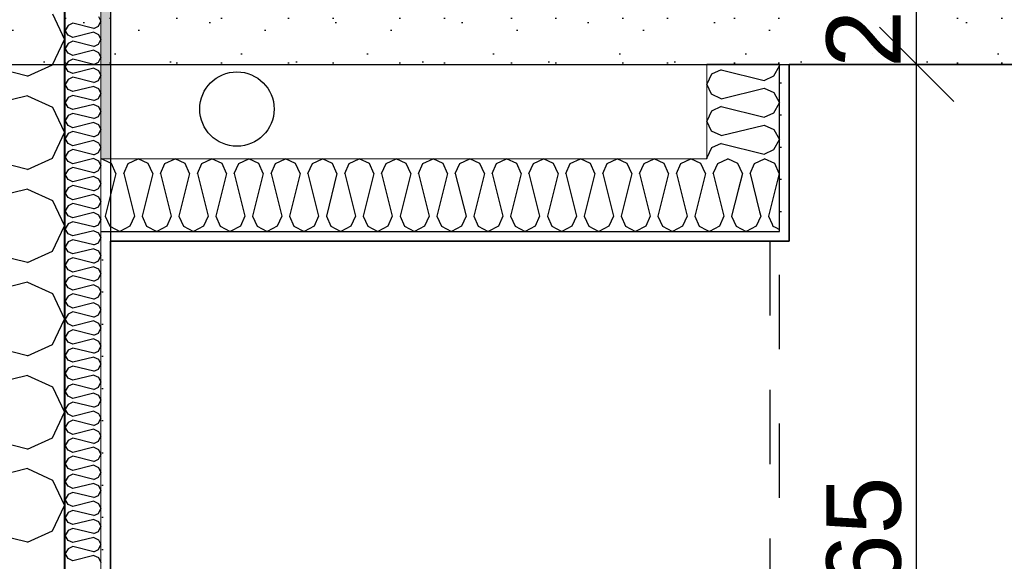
# Model space of a CAD drawing. Header units: millimetres. Extents: x -5000 to 341424, y -9235 to 550260.
# Tile 217 of 236: x 308639 to 309963, y 348559 to 349288. Entities that reach past the tile are written whole.
import ezdxf
from ezdxf.enums import TextEntityAlignment as Align

# ---------------------------------------------------------------- set-up
doc = ezdxf.new("R2010")
doc.units = ezdxf.units.MM
doc.header["$LTSCALE"] = 0.5
doc.header["$MEASUREMENT"] = 0
doc.linetypes.add('PLINE', pattern=[0])
doc.linetypes.add('Stipling', pattern=[400, 200, -200])
for name, color, linetype in [('232- Ikke-bærende yttervegger (Skravur)(Nye konstruksjoner)', 7, 'Continuous'), ('232- Ikke-bærende yttervegger(Nye konstruksjoner)', 7, 'Continuous'), ('242- Ikke-bærende innervegger (Skravur)(Nye konstruksjoner)', 7, 'Continuous'), ('242- Ikke-bærende innervegger(Nye konstruksjoner)', 7, 'Continuous'), ('257- Systemhimlinger (Skravur)(Nye konstruksjoner)', 7, 'Continuous'), ('315- Utstyr for sanitærinstallasjoner(Nye konstruksjoner)', 7, 'Continuous'), ('842-M___1_50 Målsetting bygning(Nye konstruksjoner)', 7, 'Continuous'), ('862- M___Nettoareal(Nye konstruksjoner)', 7, 'Continuous'), ('862- M___Nettoareal(Polylinje)(Nye konstruksjoner)', 7, 'Continuous'), ('862- M___Nettoareal(Tekst)(Nye konstruksjoner)', 7, 'Continuous'), ('878- Annen overflate_visuell informasjon(Nye konstruksjoner)', 7, 'Continuous')]:
    doc.layers.add(name, color=color, linetype=linetype)
doc.layers.add('236- Innvendig kledning og overflate(Nye konstruksjoner)', color=7, linetype='Continuous', lineweight=0)
doc.styles.add('GENERATED_STYLE_1', font='txt')
doc.styles.add('GENERATED_STYLE_3', font='arial.ttf')
doc.dimstyles.new('GENERATED_STYLE__2', dxfattribs={"dimtxt": 100, "dimasz": 95, "dimexe": 0.18, "dimexo": 0.0625, "dimgap": 0, "dimtad": 1, "dimtih": 1, "dimtoh": 1, "dimdec": 0, "dimzin": 0, "dimdsep": 46, "dimtxsty": 'GENERATED_STYLE_3', "dimblk": 'ARROWHEAD_6', "dimblk1": 'ARROWHEAD_6', "dimblk2": 'ARROWHEAD_6', "dimcen": 0.09, "dimse1": 1, "dimse2": 1, "dimclrd": 256, "dimclre": 256, "dimclrt": 256, "dimadec": 1, "dimazin": 0, "dimtfac": 1, "dimtdec": 4, "dimtmove": 0, "dimatfit": 3, "dimfxl": 1, "dimtolj": 1, "dimtzin": 0, "dimarcsym": 0})
doc.dimstyles.new('GENERATED_STYLE__4', dxfattribs={"dimtxt": 100, "dimasz": 95, "dimexe": 0.18, "dimexo": 0.0625, "dimgap": 0, "dimtad": 1, "dimdec": 0, "dimzin": 0, "dimdsep": 46, "dimtxsty": 'GENERATED_STYLE_3', "dimblk": 'ARROWHEAD_6', "dimblk1": 'ARROWHEAD_6', "dimblk2": 'ARROWHEAD_6', "dimcen": 0.09, "dimse1": 1, "dimse2": 1, "dimclrd": 256, "dimclre": 256, "dimclrt": 256, "dimadec": 1, "dimazin": 0, "dimtfac": 1, "dimtdec": 4, "dimtmove": 0, "dimatfit": 3, "dimfxl": 1, "dimtolj": 1, "dimtzin": 0, "dimarcsym": 0})
pattern_1 = [(0, (0, 0), (0, 43.30127), [0, -25]), (0, (12.5, 21.65), (0, 43.30127), [0, -25])]

# ---------------------------------------------------------------- blocks, each defined once
blk = doc.blocks.new('Fellesrom Bygg A__6', base_point=(315918.6, 340263.6))
at = {"layer": '862- M___Nettoareal(Polylinje)(Nye konstruksjoner)', "linetype": 'PLINE', "flags": 128}
blk.add_lwpolyline([(308760.9, 343747.8), (314360.9, 343747.8), (314360.9, 345447.8), (320651.1, 345447.8), (322731.9, 342583.8), (328296.4, 346626.6), (331088.4, 342783.8), (332481.5, 343796), (325033.1, 354047.8), (312360.9, 354047.8), (312360.9, 352047.8), (308760.9, 352047.8)], close=True, dxfattribs=at)
at = {"layer": '862- M___Nettoareal(Tekst)(Nye konstruksjoner)', "style": 'GENERATED_STYLE_1'}
for tag, p in [('DUMMY_861', (316456.2, 340451.8)), ('ROOM_NAME', (315381.1, 340406.1)), ('DUMMY_862', (315381.1, 340263.6))]:
    blk.add_attdef(tag, text='', height=100, dxfattribs=at).set_placement(p, align=Align.TOP_LEFT)
blk = doc.blocks.new('DUSJ__17', base_point=(310799.2, 348831.7))
at = {"layer": '862- M___Nettoareal(Polylinje)(Nye konstruksjoner)', "linetype": 'PLINE', "flags": 128}
blk.add_lwpolyline([(312236.9, 347775.8), (312236.9, 349227.8), (309673.9, 349227.8), (309673.9, 348989.8), (308760.9, 348989.8), (308760.9, 347775.8)], close=True, dxfattribs=at)
at = {"layer": '862- M___Nettoareal(Tekst)(Nye konstruksjoner)', "style": 'GENERATED_STYLE_1'}
for tag, p in [('DUMMY_861', (310998, 349020)), ('ROOM_NAME', (310600.4, 348970.1)), ('DUMMY_862', (310600.4, 348831.7))]:
    blk.add_attdef(tag, text='', height=100, dxfattribs=at).set_placement(p, align=Align.TOP_LEFT)
blk = doc.blocks.new('*X203')
at = {"layer": '232- Ikke-bærende yttervegger (Skravur)(Nye konstruksjoner)', "linetype": 'PLINE'}
for p, q in [((308744.8, 349292.5), (308747.9, 349285.9)), ((308744.8, 349279.2), (308747.9, 349285.9)), ((308703.6, 349280.3), (308699.9, 349273.7)), ((308703.6, 349267.1), (308699.9, 349273.7)), ((308710.1, 349283.3), (308703.6, 349280.3)), ((308738.3, 349276.3), (308710.1, 349283.3)), ((308738.3, 349271.2), (308710.1, 349264.1)), ((308738.3, 349276.3), (308744.8, 349279.2)), ((308738.3, 349271.2), (308744.8, 349268.2)), ((308710.1, 349264.1), (308703.6, 349267.1)), ((308710.1, 349259), (308703.6, 349256.1)), ((308738.3, 349252), (308710.1, 349259)), ((308744.8, 349268.2), (308747.9, 349261.6)), ((308744.8, 349254.9), (308747.9, 349261.6)), ((308703.6, 349256.1), (308699.9, 349249.4)), ((308703.6, 349242.8), (308699.9, 349249.4)), ((308738.3, 349246.9), (308710.1, 349239.8)), ((308738.3, 349252), (308744.8, 349254.9)), ((308738.3, 349246.9), (308744.8, 349243.9)), ((308703.6, 349231.8), (308699.9, 349225.2)), ((308710.1, 349239.8), (308703.6, 349242.8)), ((308710.1, 349234.7), (308703.6, 349231.8)), ((308738.3, 349227.7), (308710.1, 349234.7)), ((308744.8, 349243.9), (308747.9, 349237.3)), ((308744.8, 349230.7), (308747.9, 349237.3)), ((308703.6, 349218.5), (308699.9, 349225.2)), ((308710.1, 349215.6), (308703.6, 349218.5)), ((308738.3, 349222.6), (308710.1, 349215.6)), ((308738.3, 349227.7), (308744.8, 349230.7)), ((308738.3, 349222.6), (308744.8, 349219.6)), ((308744.8, 349219.6), (308747.9, 349213)), ((308703.6, 349207.5), (308699.9, 349200.9)), ((308710.1, 349210.5), (308703.6, 349207.5)), ((308738.3, 349203.4), (308710.1, 349210.5)), ((308738.3, 349203.4), (308744.8, 349206.4)), ((308744.8, 349206.4), (308747.9, 349213)), ((308703.6, 349194.2), (308699.9, 349200.9)), ((308710.1, 349191.3), (308703.6, 349194.2)), ((308738.3, 349198.3), (308710.1, 349191.3)), ((308738.3, 349198.3), (308744.8, 349195.4)), ((308744.8, 349195.4), (308747.9, 349188.7)), ((308703.6, 349183.2), (308699.9, 349176.6)), ((308710.1, 349186.2), (308703.6, 349183.2)), ((308738.3, 349179.1), (308710.1, 349186.2)), ((308738.3, 349179.1), (308744.8, 349182.1)), ((308744.8, 349182.1), (308747.9, 349188.7)), ((308703.6, 349170), (308699.9, 349176.6)), ((308710.1, 349167), (308703.6, 349170)), ((308738.3, 349174), (308710.1, 349167)), ((308738.3, 349174), (308744.8, 349171.1)), ((308744.8, 349171.1), (308747.9, 349164.5)), ((308703.6, 349158.9), (308699.9, 349152.3)), ((308703.6, 349145.7), (308699.9, 349152.3)), ((308710.1, 349161.9), (308703.6, 349158.9)), ((308738.3, 349154.9), (308710.1, 349161.9)), ((308738.3, 349154.9), (308744.8, 349157.8)), ((308744.8, 349157.8), (308747.9, 349164.5)), ((308710.1, 349142.7), (308703.6, 349145.7)), ((308738.3, 349149.8), (308710.1, 349142.7)), ((308738.3, 349149.8), (308744.8, 349146.8)), ((308744.8, 349146.8), (308747.9, 349140.2)), ((308744.8, 349133.5), (308747.9, 349140.2)), ((308703.6, 349134.7), (308699.9, 349128)), ((308703.6, 349121.4), (308699.9, 349128)), ((308710.1, 349137.6), (308703.6, 349134.7)), ((308738.3, 349130.6), (308710.1, 349137.6)), ((308738.3, 349125.5), (308710.1, 349118.4)), ((308738.3, 349130.6), (308744.8, 349133.5)), ((308738.3, 349125.5), (308744.8, 349122.5)), ((308710.1, 349118.4), (308703.6, 349121.4)), ((308710.1, 349113.3), (308703.6, 349110.4)), ((308738.3, 349106.3), (308710.1, 349113.3)), ((308744.8, 349122.5), (308747.9, 349115.9)), ((308744.8, 349109.3), (308747.9, 349115.9)), ((308703.6, 349110.4), (308699.9, 349103.7)), ((308703.6, 349097.1), (308699.9, 349103.7)), ((308738.3, 349101.2), (308710.1, 349094.2)), ((308738.3, 349106.3), (308744.8, 349109.3)), ((308738.3, 349101.2), (308744.8, 349098.2)), ((308703.6, 349086.1), (308699.9, 349079.5)), ((308710.1, 349094.2), (308703.6, 349097.1)), ((308710.1, 349089.1), (308703.6, 349086.1)), ((308738.3, 349082), (308710.1, 349089.1)), ((308744.8, 349098.2), (308747.9, 349091.6)), ((308744.8, 349085), (308747.9, 349091.6)), ((308703.6, 349072.8), (308699.9, 349079.5)), ((308710.1, 349069.9), (308703.6, 349072.8)), ((308738.3, 349076.9), (308710.1, 349069.9)), ((308738.3, 349082), (308744.8, 349085)), ((308738.3, 349076.9), (308744.8, 349074)), ((308744.8, 349074), (308747.9, 349067.3)), ((308703.6, 349061.8), (308699.9, 349055.2)), ((308710.1, 349064.8), (308703.6, 349061.8)), ((308738.3, 349057.7), (308710.1, 349064.8)), ((308738.3, 349057.7), (308744.8, 349060.7)), ((308744.8, 349060.7), (308747.9, 349067.3)), ((308703.6, 349048.6), (308699.9, 349055.2)), ((308710.1, 349045.6), (308703.6, 349048.6)), ((308738.3, 349052.6), (308710.1, 349045.6)), ((308738.3, 349052.6), (308744.8, 349049.7)), ((308744.8, 349049.7), (308747.9, 349043)), ((308703.6, 349037.5), (308699.9, 349030.9)), ((308710.1, 349040.5), (308703.6, 349037.5)), ((308738.3, 349033.5), (308710.1, 349040.5)), ((308738.3, 349033.5), (308744.8, 349036.4)), ((308744.8, 349036.4), (308747.9, 349043)), ((308703.6, 349024.3), (308699.9, 349030.9)), ((308710.1, 349021.3), (308703.6, 349024.3)), ((308738.3, 349028.4), (308710.1, 349021.3)), ((308738.3, 349028.4), (308744.8, 349025.4)), ((308744.8, 349025.4), (308747.9, 349018.8)), ((308703.6, 349013.3), (308699.9, 349006.6)), ((308703.6, 349000), (308699.9, 349006.6)), ((308710.1, 349016.2), (308703.6, 349013.3)), ((308738.3, 349009.2), (308710.1, 349016.2)), ((308738.3, 349009.2), (308744.8, 349012.1)), ((308744.8, 349012.1), (308747.9, 349018.8)), ((308710.1, 348997), (308703.6, 349000)), ((308738.3, 349004.1), (308710.1, 348997)), ((308738.3, 349004.1), (308744.8, 349001.1)), ((308744.8, 349001.1), (308747.9, 348994.5)), ((308744.8, 348987.9), (308747.9, 348994.5)), ((308703.6, 348989), (308699.9, 348982.3)), ((308703.6, 348975.7), (308699.9, 348982.3)), ((308710.1, 348991.9), (308703.6, 348989)), ((308738.3, 348984.9), (308710.1, 348991.9)), ((308738.3, 348979.8), (308710.1, 348972.8)), ((308738.3, 348984.9), (308744.8, 348987.9)), ((308738.3, 348979.8), (308744.8, 348976.8)), ((308710.1, 348972.8), (308703.6, 348975.7)), ((308710.1, 348967.7), (308703.6, 348964.7)), ((308738.3, 348960.6), (308710.1, 348967.7)), ((308744.8, 348976.8), (308747.9, 348970.2)), ((308744.8, 348963.6), (308747.9, 348970.2)), ((308703.6, 348964.7), (308699.9, 348958.1)), ((308703.6, 348951.4), (308699.9, 348958.1)), ((308738.3, 348955.5), (308710.1, 348948.5)), ((308738.3, 348960.6), (308744.8, 348963.6)), ((308738.3, 348955.5), (308744.8, 348952.6)), ((308703.6, 348940.4), (308699.9, 348933.8)), ((308710.1, 348948.5), (308703.6, 348951.4)), ((308710.1, 348943.4), (308703.6, 348940.4)), ((308738.3, 348936.3), (308710.1, 348943.4)), ((308744.8, 348952.6), (308747.9, 348945.9)), ((308744.8, 348939.3), (308747.9, 348945.9)), ((308703.6, 348927.1), (308699.9, 348933.8)), ((308710.1, 348924.2), (308703.6, 348927.1)), ((308738.3, 348931.2), (308710.1, 348924.2)), ((308738.3, 348936.3), (308744.8, 348939.3)), ((308738.3, 348931.2), (308744.8, 348928.3)), ((308744.8, 348928.3), (308747.9, 348921.6)), ((308703.6, 348916.1), (308699.9, 348909.5)), ((308710.1, 348919.1), (308703.6, 348916.1)), ((308738.3, 348912), (308710.1, 348919.1)), ((308738.3, 348912), (308744.8, 348915)), ((308744.8, 348915), (308747.9, 348921.6)), ((308703.6, 348902.9), (308699.9, 348909.5)), ((308710.1, 348899.9), (308703.6, 348902.9)), ((308738.3, 348906.9), (308710.1, 348899.9)), ((308738.3, 348906.9), (308744.8, 348904)), ((308744.8, 348904), (308747.9, 348897.4)), ((308703.6, 348891.8), (308699.9, 348885.2)), ((308710.1, 348894.8), (308703.6, 348891.8)), ((308738.3, 348887.8), (308710.1, 348894.8)), ((308738.3, 348887.8), (308744.8, 348890.7)), ((308744.8, 348890.7), (308747.9, 348897.4)), ((308703.6, 348878.6), (308699.9, 348885.2)), ((308710.1, 348875.6), (308703.6, 348878.6)), ((308738.3, 348882.7), (308710.1, 348875.6)), ((308738.3, 348882.7), (308744.8, 348879.7)), ((308744.8, 348879.7), (308747.9, 348873.1)), ((308703.6, 348867.6), (308699.9, 348860.9)), ((308703.6, 348854.3), (308699.9, 348860.9)), ((308710.1, 348870.5), (308703.6, 348867.6)), ((308738.3, 348863.5), (308710.1, 348870.5)), ((308738.3, 348863.5), (308744.8, 348866.4)), ((308744.8, 348866.4), (308747.9, 348873.1)), ((308710.1, 348851.3), (308703.6, 348854.3)), ((308738.3, 348858.4), (308710.1, 348851.3)), ((308738.3, 348858.4), (308744.8, 348855.4)), ((308744.8, 348855.4), (308747.9, 348848.8)), ((308744.8, 348842.2), (308747.9, 348848.8)), ((308703.6, 348843.3), (308699.9, 348836.7)), ((308703.6, 348830), (308699.9, 348836.7)), ((308710.1, 348846.2), (308703.6, 348843.3)), ((308738.3, 348839.2), (308710.1, 348846.2)), ((308738.3, 348834.1), (308710.1, 348827.1)), ((308738.3, 348839.2), (308744.8, 348842.2)), ((308738.3, 348834.1), (308744.8, 348831.1)), ((308710.1, 348827.1), (308703.6, 348830)), ((308710.1, 348822), (308703.6, 348819)), ((308738.3, 348814.9), (308710.1, 348822)), ((308744.8, 348831.1), (308747.9, 348824.5)), ((308744.8, 348817.9), (308747.9, 348824.5)), ((308703.6, 348819), (308699.9, 348812.4)), ((308703.6, 348805.7), (308699.9, 348812.4)), ((308738.3, 348809.8), (308710.1, 348802.8)), ((308738.3, 348814.9), (308744.8, 348817.9)), ((308738.3, 348809.8), (308744.8, 348806.9)), ((308703.6, 348794.7), (308699.9, 348788.1)), ((308710.1, 348802.8), (308703.6, 348805.7)), ((308710.1, 348797.7), (308703.6, 348794.7)), ((308738.3, 348790.6), (308710.1, 348797.7)), ((308744.8, 348806.9), (308747.9, 348800.2)), ((308744.8, 348793.6), (308747.9, 348800.2)), ((308703.6, 348781.5), (308699.9, 348788.1)), ((308710.1, 348778.5), (308703.6, 348781.5)), ((308738.3, 348785.5), (308710.1, 348778.5)), ((308738.3, 348790.6), (308744.8, 348793.6)), ((308738.3, 348785.5), (308744.8, 348782.6)), ((308744.8, 348782.6), (308747.9, 348776)), ((308703.6, 348770.4), (308699.9, 348763.8)), ((308710.1, 348773.4), (308703.6, 348770.4)), ((308738.3, 348766.4), (308710.1, 348773.4)), ((308738.3, 348766.4), (308744.8, 348769.3)), ((308744.8, 348769.3), (308747.9, 348776)), ((308703.6, 348757.2), (308699.9, 348763.8)), ((308710.1, 348754.2), (308703.6, 348757.2)), ((308738.3, 348761.3), (308710.1, 348754.2)), ((308738.3, 348761.3), (308744.8, 348758.3)), ((308744.8, 348758.3), (308747.9, 348751.7)), ((308703.6, 348746.2), (308699.9, 348739.5)), ((308710.1, 348749.1), (308703.6, 348746.2)), ((308738.3, 348742.1), (308710.1, 348749.1)), ((308738.3, 348742.1), (308744.8, 348745)), ((308744.8, 348745), (308747.9, 348751.7)), ((308703.6, 348732.9), (308699.9, 348739.5)), ((308710.1, 348729.9), (308703.6, 348732.9)), ((308738.3, 348737), (308710.1, 348729.9)), ((308738.3, 348737), (308744.8, 348734)), ((308744.8, 348734), (308747.9, 348727.4)), ((308703.6, 348721.9), (308699.9, 348715.2)), ((308703.6, 348708.6), (308699.9, 348715.2)), ((308710.1, 348724.8), (308703.6, 348721.9)), ((308738.3, 348717.8), (308710.1, 348724.8)), ((308738.3, 348717.8), (308744.8, 348720.8)), ((308744.8, 348720.8), (308747.9, 348727.4)), ((308710.1, 348705.7), (308703.6, 348708.6)), ((308738.3, 348712.7), (308710.1, 348705.7)), ((308738.3, 348712.7), (308744.8, 348709.7)), ((308744.8, 348709.7), (308747.9, 348703.1)), ((308744.8, 348696.5), (308747.9, 348703.1)), ((308703.6, 348697.6), (308699.9, 348691)), ((308703.6, 348684.3), (308699.9, 348691)), ((308710.1, 348700.6), (308703.6, 348697.6)), ((308738.3, 348693.5), (308710.1, 348700.6)), ((308738.3, 348688.4), (308710.1, 348681.4)), ((308738.3, 348693.5), (308744.8, 348696.5)), ((308738.3, 348688.4), (308744.8, 348685.5)), ((308710.1, 348681.4), (308703.6, 348684.3)), ((308710.1, 348676.3), (308703.6, 348673.3)), ((308738.3, 348669.2), (308710.1, 348676.3)), ((308744.8, 348685.5), (308747.9, 348678.8)), ((308744.8, 348672.2), (308747.9, 348678.8)), ((308703.6, 348673.3), (308699.9, 348666.7)), ((308703.6, 348660.1), (308699.9, 348666.7)), ((308738.3, 348664.1), (308710.1, 348657.1)), ((308738.3, 348669.2), (308744.8, 348672.2)), ((308738.3, 348664.1), (308744.8, 348661.2)), ((308703.6, 348649), (308699.9, 348642.4)), ((308710.1, 348657.1), (308703.6, 348660.1)), ((308710.1, 348652), (308703.6, 348649)), ((308738.3, 348645), (308710.1, 348652)), ((308744.8, 348661.2), (308747.9, 348654.5)), ((308744.8, 348647.9), (308747.9, 348654.5)), ((308703.6, 348635.8), (308699.9, 348642.4)), ((308710.1, 348632.8), (308703.6, 348635.8)), ((308738.3, 348639.9), (308710.1, 348632.8)), ((308738.3, 348645), (308744.8, 348647.9)), ((308738.3, 348639.9), (308744.8, 348636.9)), ((308744.8, 348636.9), (308747.9, 348630.3)), ((308703.6, 348624.8), (308699.9, 348618.1)), ((308710.1, 348627.7), (308703.6, 348624.8)), ((308738.3, 348620.7), (308710.1, 348627.7)), ((308738.3, 348620.7), (308744.8, 348623.6)), ((308744.8, 348623.6), (308747.9, 348630.3)), ((308703.6, 348611.5), (308699.9, 348618.1)), ((308710.1, 348608.5), (308703.6, 348611.5)), ((308738.3, 348615.6), (308710.1, 348608.5)), ((308738.3, 348615.6), (308744.8, 348612.6)), ((308744.8, 348612.6), (308747.9, 348606)), ((308703.6, 348600.5), (308699.9, 348593.8)), ((308710.1, 348603.4), (308703.6, 348600.5)), ((308738.3, 348596.4), (308710.1, 348603.4)), ((308738.3, 348596.4), (308744.8, 348599.4)), ((308744.8, 348599.4), (308747.9, 348606)), ((308703.6, 348587.2), (308699.9, 348593.8)), ((308710.1, 348584.3), (308703.6, 348587.2)), ((308738.3, 348591.3), (308710.1, 348584.3)), ((308738.3, 348591.3), (308744.8, 348588.3)), ((308744.8, 348588.3), (308747.9, 348581.7)), ((308703.6, 348576.2), (308699.9, 348569.6)), ((308703.6, 348562.9), (308699.9, 348569.6)), ((308710.1, 348579.2), (308703.6, 348576.2)), ((308738.3, 348572.1), (308710.1, 348579.2)), ((308738.3, 348572.1), (308744.8, 348575.1)), ((308744.8, 348575.1), (308747.9, 348581.7)), ((308710.1, 348560), (308703.6, 348562.9)), ((308738.3, 348567), (308710.1, 348560)), ((308738.3, 348567), (308744.8, 348564.1)), ((308744.8, 348564.1), (308747.9, 348557.4))]:
    blk.add_line(p, q, dxfattribs=at)
blk = doc.blocks.new('*X206')
at = {"layer": '232- Ikke-bærende yttervegger (Skravur)(Nye konstruksjoner)', "linetype": 'PLINE'}
for p, q in [((308682.7, 349295.8), (308698.9, 349261.6)), ((308682.7, 349227.3), (308698.9, 349261.6)), ((308649.1, 349212), (308503.6, 349248.4)), ((308649.1, 349212), (308682.7, 349227.3)), ((308649.1, 349185.7), (308503.6, 349149.3)), ((308649.1, 349185.7), (308682.7, 349170.4)), ((308682.7, 349170.4), (308698.9, 349136.1)), ((308682.7, 349101.9), (308698.9, 349136.1)), ((308649.1, 349086.6), (308503.6, 349122.9)), ((308649.1, 349086.6), (308682.7, 349101.9)), ((308649.1, 349060.2), (308503.6, 349023.8)), ((308649.1, 349060.2), (308682.7, 349044.9)), ((308682.7, 349044.9), (308698.9, 349010.7)), ((308682.7, 348976.4), (308698.9, 349010.7)), ((308649.1, 348961.1), (308503.6, 348997.5)), ((308649.1, 348961.1), (308682.7, 348976.4)), ((308649.1, 348934.8), (308503.6, 348898.4)), ((308649.1, 348934.8), (308682.7, 348919.5)), ((308682.7, 348919.5), (308698.9, 348885.2)), ((308682.7, 348851), (308698.9, 348885.2)), ((308649.1, 348835.7), (308503.6, 348872)), ((308649.1, 348835.7), (308682.7, 348851)), ((308649.1, 348809.3), (308503.6, 348772.9)), ((308649.1, 348809.3), (308682.7, 348794)), ((308682.7, 348794), (308698.9, 348759.8)), ((308682.7, 348725.5), (308698.9, 348759.8)), ((308649.1, 348710.2), (308503.6, 348746.6)), ((308649.1, 348710.2), (308682.7, 348725.5)), ((308649.1, 348683.9), (308503.6, 348647.5)), ((308649.1, 348683.9), (308682.7, 348668.6)), ((308682.7, 348668.6), (308698.9, 348634.3)), ((308682.7, 348600.1), (308698.9, 348634.3)), ((308649.1, 348584.8), (308503.6, 348621.1)), ((308649.1, 348584.8), (308682.7, 348600.1))]:
    blk.add_line(p, q, dxfattribs=at)
blk = doc.blocks.new('*X366')
at = {"layer": '242- Ikke-bærende innervegger (Skravur)(Nye konstruksjoner)', "linetype": 'PLINE'}
for p, q in [((309577.7, 349094.4), (309591.3, 349100.8)), ((309604.8, 349094.4), (309591.3, 349100.8)), ((309627.3, 349094.4), (309640.9, 349100.8)), ((309654.4, 349094.4), (309640.9, 349100.8)), ((309575.1, 349088.6), (309577.7, 349094.4)), ((309610.9, 349081.2), (309604.8, 349094.4)), ((309621.3, 349081.2), (309627.3, 349094.4)), ((309660.4, 349081.2), (309654.4, 349094.4)), ((309610.9, 349081.2), (309605.2, 349058.5)), ((309621.3, 349081.2), (309634.2, 349029.6)), ((309660.4, 349081.2), (309646.1, 349023.7)), ((309646.1, 349023.7), (309651.1, 349012.7)), ((309654.9, 349008.8), (309660.9, 349005.5))]:
    blk.add_line(p, q, dxfattribs=at)
blk = doc.blocks.new('*X367')
at = {"layer": '242- Ikke-bærende innervegger (Skravur)(Nye konstruksjoner)', "linetype": 'PLINE'}
for p, q in [((308747.9, 349100.6), (308748.5, 349100.8)), ((308760.9, 349095), (308748.5, 349100.8)), ((308760.9, 349052.4), (308753.7, 349023.7)), ((308753.7, 349023.7), (308759.8, 349010.4)), ((308759.8, 349010.4), (308760.9, 349009.8))]:
    blk.add_line(p, q, dxfattribs=at)
blk = doc.blocks.new('*X368')
at = {"layer": '242- Ikke-bærende innervegger (Skravur)(Nye konstruksjoner)', "linetype": 'PLINE'}
for p, q in [((308784.6, 349094.4), (308798.1, 349100.8)), ((308811.6, 349094.4), (308798.1, 349100.8)), ((308834.1, 349094.4), (308847.7, 349100.8)), ((308861.2, 349094.4), (308847.7, 349100.8)), ((308883.7, 349094.4), (308897.2, 349100.8)), ((308910.8, 349094.4), (308897.2, 349100.8)), ((308933.3, 349094.4), (308946.8, 349100.8)), ((308960.4, 349094.4), (308946.8, 349100.8)), ((308982.9, 349094.4), (308996.4, 349100.8)), ((309009.9, 349094.4), (308996.4, 349100.8)), ((309032.4, 349094.4), (309046, 349100.8)), ((309059.5, 349094.4), (309046, 349100.8)), ((309082, 349094.4), (309095.5, 349100.8)), ((309109.1, 349094.4), (309095.5, 349100.8)), ((309131.6, 349094.4), (309145.1, 349100.8)), ((309158.7, 349094.4), (309145.1, 349100.8)), ((309181.1, 349094.4), (309194.7, 349100.8)), ((309208.2, 349094.4), (309194.7, 349100.8)), ((309230.7, 349094.4), (309244.3, 349100.8)), ((309257.8, 349094.4), (309244.3, 349100.8)), ((309280.3, 349094.4), (309293.8, 349100.8)), ((309307.4, 349094.4), (309293.8, 349100.8)), ((309329.9, 349094.4), (309343.4, 349100.8)), ((309356.9, 349094.4), (309343.4, 349100.8)), ((309379.4, 349094.4), (309393, 349100.8)), ((309406.5, 349094.4), (309393, 349100.8)), ((309429, 349094.4), (309442.6, 349100.8)), ((309456.1, 349094.4), (309442.6, 349100.8)), ((309478.6, 349094.4), (309492.1, 349100.8)), ((309505.7, 349094.4), (309492.1, 349100.8)), ((309528.2, 349094.4), (309541.7, 349100.8)), ((309555.2, 349094.4), (309541.7, 349100.8)), ((308762.1, 349094.4), (308760.9, 349095)), ((308768.1, 349081.2), (308762.1, 349094.4)), ((308778.5, 349081.2), (308784.6, 349094.4)), ((308817.7, 349081.2), (308811.6, 349094.4)), ((308828.1, 349081.2), (308834.1, 349094.4)), ((308867.2, 349081.2), (308861.2, 349094.4)), ((308877.7, 349081.2), (308883.7, 349094.4)), ((308916.8, 349081.2), (308910.8, 349094.4)), ((308927.2, 349081.2), (308933.3, 349094.4)), ((308966.4, 349081.2), (308960.4, 349094.4)), ((308976.8, 349081.2), (308982.9, 349094.4)), ((309016, 349081.2), (309009.9, 349094.4)), ((309026.4, 349081.2), (309032.4, 349094.4)), ((309065.5, 349081.2), (309059.5, 349094.4)), ((309076, 349081.2), (309082, 349094.4)), ((309115.1, 349081.2), (309109.1, 349094.4)), ((309125.5, 349081.2), (309131.6, 349094.4)), ((309164.7, 349081.2), (309158.7, 349094.4)), ((309175.1, 349081.2), (309181.1, 349094.4)), ((309214.3, 349081.2), (309208.2, 349094.4)), ((309224.7, 349081.2), (309230.7, 349094.4)), ((309263.8, 349081.2), (309257.8, 349094.4)), ((309274.3, 349081.2), (309280.3, 349094.4)), ((309313.4, 349081.2), (309307.4, 349094.4)), ((309323.8, 349081.2), (309329.9, 349094.4)), ((309363, 349081.2), (309356.9, 349094.4)), ((309373.4, 349081.2), (309379.4, 349094.4)), ((309412.6, 349081.2), (309406.5, 349094.4)), ((309423, 349081.2), (309429, 349094.4)), ((309462.1, 349081.2), (309456.1, 349094.4)), ((309472.6, 349081.2), (309478.6, 349094.4)), ((309511.7, 349081.2), (309505.7, 349094.4)), ((309522.1, 349081.2), (309528.2, 349094.4)), ((309561.3, 349081.2), (309555.2, 349094.4)), ((308768.1, 349081.2), (308760.9, 349052.4)), ((308778.5, 349081.2), (308792.9, 349023.7)), ((308817.7, 349081.2), (308803.3, 349023.7)), ((308828.1, 349081.2), (308842.5, 349023.7)), ((308867.2, 349081.2), (308852.9, 349023.7)), ((308877.7, 349081.2), (308892, 349023.7)), ((308916.8, 349081.2), (308902.5, 349023.7)), ((308927.2, 349081.2), (308941.6, 349023.7)), ((308966.4, 349081.2), (308952, 349023.7)), ((308976.8, 349081.2), (308991.2, 349023.7)), ((309016, 349081.2), (309001.6, 349023.7)), ((309026.4, 349081.2), (309040.8, 349023.7)), ((309065.5, 349081.2), (309051.2, 349023.7)), ((309076, 349081.2), (309090.3, 349023.7)), ((309115.1, 349081.2), (309100.7, 349023.7)), ((309125.5, 349081.2), (309139.9, 349023.7)), ((309164.7, 349081.2), (309150.3, 349023.7)), ((309175.1, 349081.2), (309189.5, 349023.7)), ((309214.3, 349081.2), (309199.9, 349023.7)), ((309224.7, 349081.2), (309239.1, 349023.7)), ((309263.8, 349081.2), (309249.5, 349023.7)), ((309274.3, 349081.2), (309288.6, 349023.7)), ((309313.4, 349081.2), (309299, 349023.7)), ((309323.8, 349081.2), (309338.2, 349023.7)), ((309363, 349081.2), (309348.6, 349023.7)), ((309373.4, 349081.2), (309387.8, 349023.7)), ((309412.6, 349081.2), (309398.2, 349023.7)), ((309423, 349081.2), (309437.4, 349023.7)), ((309462.1, 349081.2), (309447.8, 349023.7)), ((309472.6, 349081.2), (309486.9, 349023.7)), ((309511.7, 349081.2), (309497.3, 349023.7)), ((309522.1, 349081.2), (309536.5, 349023.7)), ((309561.3, 349081.2), (309546.9, 349023.7)), ((308792.9, 349023.7), (308786.8, 349010.4)), ((308803.3, 349023.7), (308809.3, 349010.4)), ((308842.5, 349023.7), (308836.4, 349010.4)), ((308852.9, 349023.7), (308858.9, 349010.4)), ((308892, 349023.7), (308886, 349010.4)), ((308902.5, 349023.7), (308908.5, 349010.4)), ((308941.6, 349023.7), (308935.6, 349010.4)), ((308952, 349023.7), (308958.1, 349010.4)), ((308991.2, 349023.7), (308985.1, 349010.4)), ((309001.6, 349023.7), (309007.6, 349010.4)), ((309040.8, 349023.7), (309034.7, 349010.4)), ((309051.2, 349023.7), (309057.2, 349010.4)), ((309090.3, 349023.7), (309084.3, 349010.4)), ((309100.7, 349023.7), (309106.8, 349010.4)), ((309139.9, 349023.7), (309133.9, 349010.4)), ((309150.3, 349023.7), (309156.4, 349010.4)), ((309189.5, 349023.7), (309183.4, 349010.4)), ((309199.9, 349023.7), (309205.9, 349010.4)), ((309239.1, 349023.7), (309233, 349010.4)), ((309249.5, 349023.7), (309255.5, 349010.4)), ((309288.6, 349023.7), (309282.6, 349010.4)), ((309299, 349023.7), (309305.1, 349010.4)), ((309338.2, 349023.7), (309332.2, 349010.4)), ((309348.6, 349023.7), (309354.7, 349010.4)), ((309387.8, 349023.7), (309381.7, 349010.4)), ((309398.2, 349023.7), (309404.2, 349010.4)), ((309437.4, 349023.7), (309431.3, 349010.4)), ((309447.8, 349023.7), (309453.8, 349010.4)), ((309486.9, 349023.7), (309480.9, 349010.4)), ((309497.3, 349023.7), (309503.4, 349010.4)), ((309536.5, 349023.7), (309530.5, 349010.4)), ((309546.9, 349023.7), (309553, 349010.4)), ((308760.9, 349009.8), (308773.3, 349002.8)), ((308786.8, 349010.4), (308773.3, 349002.8)), ((308809.3, 349010.4), (308822.9, 349002.8)), ((308836.4, 349010.4), (308822.9, 349002.8)), ((308858.9, 349010.4), (308872.5, 349002.8)), ((308886, 349010.4), (308872.5, 349002.8)), ((308908.5, 349010.4), (308922, 349002.8)), ((308935.6, 349010.4), (308922, 349002.8)), ((308958.1, 349010.4), (308971.6, 349002.8)), ((308985.1, 349010.4), (308971.6, 349002.8)), ((309007.6, 349010.4), (309021.2, 349002.8)), ((309034.7, 349010.4), (309021.2, 349002.8)), ((309057.2, 349010.4), (309070.8, 349002.8)), ((309084.3, 349010.4), (309070.8, 349002.8)), ((309106.8, 349010.4), (309120.3, 349002.8)), ((309133.9, 349010.4), (309120.3, 349002.8)), ((309156.4, 349010.4), (309169.9, 349002.8)), ((309183.4, 349010.4), (309169.9, 349002.8)), ((309205.9, 349010.4), (309219.5, 349002.8)), ((309233, 349010.4), (309219.5, 349002.8)), ((309255.5, 349010.4), (309269, 349002.8)), ((309282.6, 349010.4), (309269, 349002.8)), ((309305.1, 349010.4), (309318.6, 349002.8)), ((309332.2, 349010.4), (309318.6, 349002.8)), ((309354.7, 349010.4), (309368.2, 349002.8)), ((309381.7, 349010.4), (309368.2, 349002.8)), ((309404.2, 349010.4), (309417.8, 349002.8)), ((309431.3, 349010.4), (309417.8, 349002.8)), ((309453.8, 349010.4), (309467.3, 349002.8)), ((309480.9, 349010.4), (309467.3, 349002.8)), ((309503.4, 349010.4), (309516.9, 349002.8)), ((309530.5, 349010.4), (309516.9, 349002.8)), ((309553, 349010.4), (309562.9, 349004.8))]:
    blk.add_line(p, q, dxfattribs=at)
blk = doc.blocks.new('*X369')
at = {"layer": '242- Ikke-bærende innervegger (Skravur)(Nye konstruksjoner)', "linetype": 'PLINE'}
for p, q in [((309571.7, 349081.2), (309575.1, 349088.6)), ((309571.7, 349081.2), (309586.1, 349023.7)), ((309605.2, 349058.5), (309596.5, 349023.7)), ((309586.1, 349023.7), (309580, 349010.4)), ((309596.5, 349023.7), (309602.5, 349010.4)), ((309635.6, 349023.7), (309629.6, 349010.4)), ((309634.2, 349029.6), (309635.6, 349023.7)), ((309580, 349010.4), (309566.5, 349002.8)), ((309602.5, 349010.4), (309616.1, 349002.8)), ((309629.6, 349010.4), (309616.1, 349002.8)), ((309651.1, 349012.7), (309652.1, 349010.4)), ((309652.1, 349010.4), (309654.9, 349008.8)), ((309562.9, 349004.8), (309566.5, 349002.8))]:
    blk.add_line(p, q, dxfattribs=at)
blk = doc.blocks.new('*X370')
at = {"layer": '242- Ikke-bærende innervegger (Skravur)(Nye konstruksjoner)', "linetype": 'PLINE'}
for p, q in [((309582.6, 349220.7), (309569.3, 349214.7)), ((309582.6, 349220.7), (309640.1, 349206.3)), ((309653.3, 349212.4), (309660.9, 349225.9)), ((309659.8, 349227.8), (309660.9, 349225.9)), ((309569.3, 349214.7), (309562.9, 349201.1)), ((309640.1, 349206.3), (309653.3, 349212.4)), ((309569.3, 349187.6), (309562.9, 349201.1)), ((309582.6, 349181.5), (309640.1, 349195.9)), ((309640.1, 349195.9), (309653.3, 349189.9)), ((309582.6, 349181.5), (309569.3, 349187.6)), ((309653.3, 349189.9), (309660.9, 349176.3)), ((309569.3, 349165.1), (309562.9, 349151.5)), ((309582.6, 349171.1), (309569.3, 349165.1)), ((309582.6, 349171.1), (309640.1, 349156.8)), ((309653.3, 349162.8), (309660.9, 349176.3)), ((309569.3, 349138), (309562.9, 349151.5)), ((309640.1, 349156.8), (309653.3, 349162.8)), ((309582.6, 349132), (309640.1, 349146.3)), ((309640.1, 349146.3), (309653.3, 349140.3)), ((309653.3, 349140.3), (309660.9, 349126.8)), ((309582.6, 349132), (309569.3, 349138)), ((309653.3, 349113.2), (309660.9, 349126.8)), ((309569.3, 349115.5), (309562.9, 349102)), ((309582.6, 349121.6), (309569.3, 349115.5)), ((309582.6, 349121.6), (309640.1, 349107.2)), ((309640.1, 349107.2), (309653.3, 349113.2)), ((309563.4, 349100.8), (309562.9, 349102))]:
    blk.add_line(p, q, dxfattribs=at)
blk = doc.blocks.new('*D694')
at = {"layer": '842-M___1_50 Målsetting bygning(Nye konstruksjoner)', "linetype": 'PLINE'}
for p, q in [((309795.4, 349277.8), (309895.4, 349177.8)), ((309939.2, 349227.8), (309751.7, 349227.8)), ((309845.4, 347762.8), (309845.4, 349227.8)), ((309795.4, 347812.8), (309895.4, 347712.8)), ((309939.2, 347762.8), (309751.7, 347762.8))]:
    blk.add_line(p, q, dxfattribs=at)
at = {"layer": '842-M___1_50 Målsetting bygning(Nye konstruksjoner)', "char_height": 100, "attachment_point": 7, "rotation": 90, "style": 'GENERATED_STYLE_3'}
for s, insert in [('\\A1;{\\pql;\\fArial|b0|i0|c0|p0;\\W1.000000;220}', (309825.4, 349223.4)), ('\\A1;{\\pql;\\fArial|b0|i0|c0|p0;\\W1.000000;1\xa0465}', (309825.4, 348323.7)), ('\\A1;{\\pql;\\fArial|b0|i0|c0|p0;\\W1.000000;98}', (309824, 347784.3))]:
    blk.add_mtext(s, dxfattribs=dict(at, insert=insert))
blk = doc.blocks.new('ARROWHEAD_6')
at = {"linetype": 'Continuous'}
for p, q in [((-0.5, -0.5), (0.5, 0.5)), ((0, 0), (-1, 0))]:
    blk.add_line(p, q, dxfattribs=at)
blk = doc.blocks.new('*D695')
at = {"layer": '842-M___1_50 Målsetting bygning(Nye konstruksjoner)', "linetype": 'PLINE'}
for p, q in [((309795.4, 349497.8), (309895.4, 349397.8)), ((309939.2, 349447.8), (309751.7, 349447.8)), ((309845.4, 349227.8), (309845.4, 349447.8)), ((309795.4, 349277.8), (309895.4, 349177.8)), ((309939.2, 349227.8), (309751.7, 349227.8))]:
    blk.add_line(p, q, dxfattribs=at)
blk = doc.blocks.new('*D706')
at = {"layer": '842-M___1_50 Målsetting bygning(Nye konstruksjoner)', "linetype": 'PLINE'}
for p, q in [((308450.9, 362727.6), (308450.9, 362915.1)), ((308698.9, 362727.6), (308698.9, 362915.1)), ((308500.9, 362871.4), (308400.9, 362771.4)), ((308748.9, 362871.4), (308648.9, 362771.4)), ((308450.9, 362821.4), (308698.9, 362821.4))]:
    blk.add_line(p, q, dxfattribs=at)
at = {"layer": '842-M___1_50 Målsetting bygning(Nye konstruksjoner)', "insert": (308460.5, 362841.4), "char_height": 100, "attachment_point": 7, "style": 'GENERATED_STYLE_3'}
blk.add_mtext('\\A1;{\\pql;\\fArial|b0|i0|c0|p0;\\W1.000000;248}', dxfattribs=at)
blk = doc.blocks.new('*D707')
at = {"layer": '842-M___1_50 Målsetting bygning(Nye konstruksjoner)', "linetype": 'PLINE'}
for p, q in [((308698.9, 362727.6), (308698.9, 362915.1)), ((312050.9, 362727.6), (312050.9, 362915.1)), ((308748.9, 362871.4), (308648.9, 362771.4)), ((312100.9, 362871.4), (312000.9, 362771.4)), ((308698.9, 362821.4), (312050.9, 362821.4))]:
    blk.add_line(p, q, dxfattribs=at)
at = {"layer": '842-M___1_50 Målsetting bygning(Nye konstruksjoner)', "insert": (310203.3, 362841.4), "char_height": 100, "attachment_point": 7, "style": 'GENERATED_STYLE_3'}
blk.add_mtext('\\A1;{\\pql;\\fArial|b0|i0|c0|p0;\\W1.000000;3\xa0352}', dxfattribs=at)

msp = doc.modelspace()

# ---------------------------------------------------------------- hatches: boundary and pattern name
at = {"layer": '232- Ikke-bærende yttervegger (Skravur)(Nye konstruksjoner)', "linetype": 'Continuous'}
msp.add_hatch(color=256, dxfattribs=at).paths.add_polyline_path([(308698.9, 352108.8), (308698.9, 345466.8), (308699.9, 345466.8), (308699.9, 352108.8)])
h = msp.add_hatch(dxfattribs=at)
h.set_pattern_fill('Prikker_tett', color=256, style=0, pattern_type=2)
h.set_pattern_definition(pattern_1)
h.paths.add_polyline_path([(308760.9, 349100.8), (308760.9, 352047.8), (308747.9, 352047.8), (308747.9, 349100.8)])
h = msp.add_hatch(dxfattribs=at)
h.set_pattern_fill('Betong_strukturell', color=256, style=0, pattern_type=2)
h.set_pattern_definition([(0, (0, 0), (0, 311.76916), [30, -150]), (0, (90, 155.9), (0, 311.76916), [30, -150]), (60, (0, 0), (-270.00001, 155.88458), [30, -150]), (60, (180, 0), (-270.00001, 155.88458), [30, -150]), (120, (30, 0), (270.00001, 155.88458), [30, -150]), (120, (210, 0), (270.00001, 155.88458), [30, -150]), (0, (0, 30), (0, 60.0000024), [0, -60.000002, 0, -90.000004]), (45, (30, 30), (-42.4264086, 42.4264086), [0, -45.000002, 0, -75.000003])])
h.paths.add_polyline_path([(308550.9, 349227.8), (312298.9, 349227.8), (312298.9, 349447.8), (308550.9, 349447.8)])
h = msp.add_hatch(dxfattribs=at)
h.set_pattern_fill('Prikker_tett', color=256, style=0, pattern_type=2)
h.set_pattern_definition(pattern_1)
h.paths.add_polyline_path([(308760.9, 348989.8), (308760.9, 349002.8), (308747.9, 349002.8), (308747.9, 348989.8)])
h = msp.add_hatch(dxfattribs=at)
h.set_pattern_fill('Prikker_tett', color=256, style=0, pattern_type=2)
h.set_pattern_definition(pattern_1)
h.paths.add_polyline_path([(308760.9, 347775.8), (308760.9, 348989.8), (308747.9, 348989.8), (308747.9, 347775.8)])
at = {"layer": '242- Ikke-bærende innervegger (Skravur)(Nye konstruksjoner)', "linetype": 'Continuous'}
h = msp.add_hatch(dxfattribs=at)
h.set_pattern_fill('Prikker_tett', color=256, style=0, pattern_type=2)
h.set_pattern_definition(pattern_1)
h.paths.add_polyline_path([(309673.9, 349002.8), (309673.9, 349227.8), (309660.9, 349227.8), (309660.9, 349002.8)])
h = msp.add_hatch(dxfattribs=at)
h.set_pattern_fill('Prikker_tett', color=256, style=0, pattern_type=2)
h.set_pattern_definition(pattern_1)
h.paths.add_polyline_path([(308760.9, 349002.8), (308760.9, 348989.8), (309660.9, 348989.8), (309660.9, 349002.8)])
h = msp.add_hatch(dxfattribs=at)
h.set_pattern_fill('Prikker_tett', color=256, style=0, pattern_type=2)
h.set_pattern_definition(pattern_1)
h.paths.add_polyline_path([(309660.9, 349002.8), (309673.9, 348989.8), (309673.9, 349002.8)])
h = msp.add_hatch(dxfattribs=at)
h.set_pattern_fill('Prikker_tett', color=256, style=0, pattern_type=2)
h.set_pattern_definition(pattern_1)
h.paths.add_polyline_path([(309660.9, 349002.8), (309660.9, 348989.8), (309673.9, 348989.8)])

# ---------------------------------------------------------------- linework, layer by layer
at = {"layer": '232- Ikke-bærende yttervegger(Nye konstruksjoner)', "linetype": 'PLINE'}
for p, q in [((308698.9, 345466.8), (308698.9, 352108.8)), ((308699.9, 345466.8), (308699.9, 352060.8)), ((308747.9, 349002.8), (308760.9, 349002.8)), ((308747.9, 349002.8), (308760.9, 349002.8))]:
    msp.add_line(p, q, dxfattribs=at)
at = {"layer": '232- Ikke-bærende yttervegger(Nye konstruksjoner)', "linetype": 'PLINE', "flags": 128}
msp.add_lwpolyline([(308550.9, 349227.8), (312298.9, 349227.8)], dxfattribs=at)
at = {"layer": '236- Innvendig kledning og overflate(Nye konstruksjoner)', "linetype": 'PLINE'}
for p, q in [((308747.9, 349100.8), (308747.9, 352047.8)), ((308760.9, 349100.8), (308747.9, 349100.8)), ((308747.9, 349100.8), (308747.9, 349002.8)), ((308760.9, 349100.8), (308747.9, 349100.8)), ((308747.9, 349100.8), (308747.9, 349002.8)), ((308747.9, 347762.8), (308747.9, 349002.8))]:
    msp.add_line(p, q, dxfattribs=at)
at = {"layer": '236- Innvendig kledning og overflate(Nye konstruksjoner)', "linetype": 'PLINE', "flags": 128}
for points in [[(308760.9, 349100.8), (308760.9, 352047.8)], [(309562.9, 349227.8), (309562.9, 349100.8)], [(309673.9, 349227.8), (309660.9, 349227.8)], [(309673.9, 349002.8), (309673.9, 349227.8)], [(309562.9, 349100.8), (308760.9, 349100.8)], [(309673.9, 348989.8), (309673.9, 349002.8)], [(308760.9, 347775.8), (308760.9, 348989.8)], [(308760.9, 348989.8), (309673.9, 348989.8)]]:
    msp.add_lwpolyline(points, dxfattribs=at)
at = {"layer": '242- Ikke-bærende innervegger(Nye konstruksjoner)', "linetype": 'PLINE'}
for p, q in [((309660.9, 349100.8), (309660.9, 349227.8)), ((309660.9, 349002.8), (309660.9, 349100.8)), ((309660.9, 349002.8), (309660.9, 349100.8)), ((308760.9, 349002.8), (309562.9, 349002.8)), ((309562.9, 349002.8), (309660.9, 349002.8))]:
    msp.add_line(p, q, dxfattribs=at)
at = {"layer": '242- Ikke-bærende innervegger(Nye konstruksjoner)', "linetype": 'PLINE', "flags": 128}
msp.add_lwpolyline([(309660.9, 349227.8), (309562.9, 349227.8)], dxfattribs=at)
at = {"layer": '257- Systemhimlinger (Skravur)(Nye konstruksjoner)', "linetype": 'PLINE', "flags": 128}
msp.add_lwpolyline([(308760.9, 348989.8), (309673.9, 348989.8), (309673.9, 349227.8), (312236.9, 349227.8), (312236.9, 347775.8), (308760.9, 347775.8)], close=True, dxfattribs=at)
at = {"layer": '315- Utstyr for sanitærinstallasjoner(Nye konstruksjoner)', "linetype": 'PLINE'}
msp.add_circle((308930.9, 349167.8), 50, dxfattribs=at)
at = {"layer": '878- Annen overflate_visuell informasjon(Nye konstruksjoner)', "linetype": 'Stipling', "flags": 128}
msp.add_lwpolyline([(309647.9, 348989.8), (309647.9, 347823.8), (309660.9, 347823.8), (309660.9, 348989.8)], close=True, dxfattribs=at)

# ---------------------------------------------------------------- block references
at = {"layer": '232- Ikke-bærende yttervegger(Nye konstruksjoner)'}
for name in ['*X206', '*X203']:
    msp.add_blockref(name, (0, 0), dxfattribs=at)
at = {"layer": '242- Ikke-bærende innervegger(Nye konstruksjoner)'}
for name in ['*X370', '*X367', '*X368', '*X366', '*X369']:
    msp.add_blockref(name, (0, 0), dxfattribs=at)
at = {"layer": '862- M___Nettoareal(Nye konstruksjoner)', "linetype": 'Continuous'}
for name, p in [('Fellesrom Bygg A__6', (315918.6, 340263.6)), ('DUSJ__17', (310799.2, 348831.7))]:
    msp.add_blockref(name, p, dxfattribs=at)

# ---------------------------------------------------------------- dimensions: what is measured, and where the dimension line sits
at = {"layer": '842-M___1_50 Målsetting bygning(Nye konstruksjoner)', "linetype": 'Continuous'}
for base, p1, p2, picture, middle in [((312050.9, 362821.4), (308698.9, 347897.8), (312050.9, 353357.8), '*D707', (310374.8, 362891.4)), ((308698.9, 362821.4), (308450.9, 347897.8), (308698.9, 347897.8), '*D706', (308574.6, 362891.4))]:
    dim = msp.add_linear_dim(base=base, p1=p1, p2=p2, dimstyle='GENERATED_STYLE__2', dxfattribs=at)
    dim.commit()
    dim.dimension.update_dxf_attribs({"geometry": picture, "text_midpoint": middle, "dimtype": 160})
for base, p1, p2, picture, middle in [((309845.4, 349447.8), (308550.9, 349227.8), (308550.9, 349447.8), '*D695', (309775.4, 349337.6)), ((309845.4, 349227.8), (310498.9, 347762.8), (308550.9, 349227.8), '*D694', (309775.4, 348495.3))]:
    dim = msp.add_linear_dim(base=base, p1=p1, p2=p2, angle=90, dimstyle='GENERATED_STYLE__4', dxfattribs=at)
    dim.commit()
    dim.dimension.update_dxf_attribs({"geometry": picture, "text_midpoint": middle, "dimtype": 160, "text_rotation": 90})

doc.saveas('drawing.dxf')
